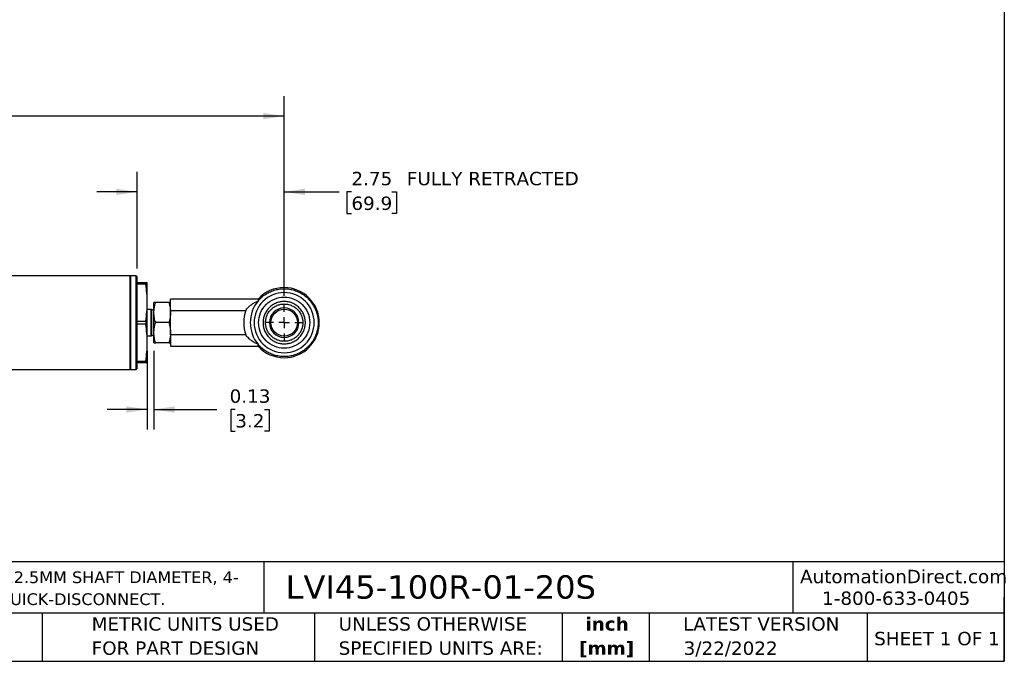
# Model space of a CAD drawing. Header units: inches. Extents: x 0.7 to 32.2, y 0.7 to 24.8.
# Tile 3 of 6: x 13.8 to 32.2, y 0.7 to 12.7. Entities that reach past the tile are written whole.
import ezdxf

# ---------------------------------------------------------------- set-up
doc = ezdxf.new("R2010")
doc.units = ezdxf.units.IN
doc.header["$LTSCALE"] = 3
doc.header["$MEASUREMENT"] = 0
doc.linetypes.add('SLD-Center', pattern=[0.75, 0.6, -0.05, 0.05, -0.05])
doc.linetypes.add('SLD-Solid', pattern=[0])
doc.layers.add('CENTER', color=40, linetype='SLD-Center')
doc.layers.add('DIMENSIONS', color=140, linetype='SLD-Solid', lineweight=25)
doc.layers.add('TEXT', color=140, linetype='SLD-Solid', lineweight=25)
doc.styles.add('SLDTEXTSTYLE0', font='VERDANA.TTF')
doc.styles.add('SLDTEXTSTYLE1', font='VERDANAB.TTF')
doc.dimstyles.new('SLDDIMSTYLE0', dxfattribs={"dimtxt": 0.254883, "dimasz": 0.39, "dimexe": 0, "dimexo": 0.0625, "dimgap": 0.063721, "dimtad": 0, "dimtih": 1, "dimtoh": 1, "dimrnd": 1e-09, "dimzin": 12, "dimdsep": 46, "dimtxsty": 'SLDTEXTSTYLE0', "dimsah": 1, "dimcen": 0.09, "dimadec": 0, "dimazin": 3, "dimtfac": 1, "dimtmove": 0, "dimatfit": 0, "dimfxl": 0, "dimfrac": 2, "dimtolj": 1, "dimtzin": 12, "dimarcsym": 0})
doc.dimstyles.new('SLDDIMSTYLE2', dxfattribs={"dimtxt": 0.254883, "dimasz": 0.39, "dimexe": 0, "dimexo": 0.0625, "dimgap": 0.063721, "dimtad": 0, "dimtih": 1, "dimtoh": 1, "dimrnd": 1e-09, "dimzin": 12, "dimdsep": 46, "dimtxsty": 'SLDTEXTSTYLE0', "dimsah": 1, "dimcen": 0.09, "dimadec": 0, "dimazin": 3, "dimtfac": 1, "dimtofl": 0, "dimtmove": 0, "dimatfit": 3, "dimfxl": 0, "dimfrac": 2, "dimtolj": 1, "dimtzin": 12, "dimarcsym": 0})
doc.dimstyles.new('SLDDIMSTYLE8', dxfattribs={"dimtxt": 0.254883, "dimasz": 0.39, "dimexe": 0, "dimexo": 0.0625, "dimgap": 0.063721, "dimtad": 0, "dimtih": 1, "dimtoh": 1, "dimrnd": 1e-09, "dimdsep": 46, "dimtxsty": 'SLDTEXTSTYLE0', "dimsah": 1, "dimcen": 0.09, "dimadec": 0, "dimazin": 2, "dimtfac": 1, "dimtmove": 0, "dimatfit": 0, "dimfxl": 0, "dimfrac": 2, "dimtolj": 1, "dimtzin": 12, "dimarcsym": 0})

# ---------------------------------------------------------------- blocks, each defined once
blk = doc.blocks.new('SW_NOTE_0')
at = {"layer": 'TEXT', "color": 0, "char_height": 0.21875, "attachment_point": 1, "style": 'SLDTEXTSTYLE0'}
for s, insert in [('ALLIANCE SENSORS INDUCTIVE LINEAR POSITION SENSOR, SLIDE, 100MM STROKE, 12.5MM SHAFT DIAMETER, 4-', (0, 0.278)), ('20 MA OUTPUT, 45MM DIAMETER X 250.9MM BODY, ROD EYES MOUNT, 5-PIN M12 QUICK-DISCONNECT.', (0, -0.132))]:
    blk.add_mtext(s, dxfattribs=dict(at, insert=insert))
blk = doc.blocks.new('SW_NOTE_0_1')
at = {"layer": 'TEXT', "color": 0, "char_height": 0.25, "attachment_point": 2, "style": 'SLDTEXTSTYLE1'}
for s, insert in [('inch', (0.375, 0.318)), ('[mm]', (0.367, -0.134))]:
    blk.add_mtext(s, dxfattribs=dict(at, insert=insert))
blk = doc.blocks.new('SW_NOTE_0_2')
at = {"layer": 'TEXT', "color": 0, "char_height": 0.25, "attachment_point": 1, "style": 'SLDTEXTSTYLE0'}
for s, insert in [('UNLESS OTHERWISE ', (0, 0.318)), ('SPECIFIED UNITS ARE:', (0, -0.134))]:
    blk.add_mtext(s, dxfattribs=dict(at, insert=insert))
blk = doc.blocks.new('SW_NOTE_0_6')
at = {"layer": 'TEXT', "color": 0, "char_height": 0.25, "attachment_point": 1, "style": 'SLDTEXTSTYLE0'}
for s, insert in [('METRIC UNITS USED ', (0, 0.318)), ('FOR PART DESIGN', (0, -0.134))]:
    blk.add_mtext(s, dxfattribs=dict(at, insert=insert))
blk = doc.blocks.new('_D_10')
at = {"layer": 'DIMENSIONS'}
for p, q in [((5.085, 7.584), (5.085, 11.322)), ((18.777, 7.584), (18.777, 11.322)), ((5.085, 10.947), (10.524, 10.947)), ((10.869, 10.947), (10.783, 10.947)), ((10.783, 10.947), (10.783, 10.542)), ((11.838, 10.947), (11.924, 10.947)), ((11.924, 10.947), (11.924, 10.542)), ((18.777, 10.947), (12.184, 10.947)), ((10.783, 10.542), (10.869, 10.542)), ((11.924, 10.542), (11.838, 10.542))]:
    blk.add_line(p, q, dxfattribs=at)
for points in [[(5.085, 10.947), (5.475, 10.887), (5.475, 11.007)], [(18.777, 10.947), (18.387, 11.007), (18.387, 10.887)]]:
    blk.add_solid(points, dxfattribs=at)
at = {"layer": 'DIMENSIONS', "char_height": 0.25, "attachment_point": 1, "style": 'SLDTEXTSTYLE0'}
for s, insert in [('13.69', (10.869, 11.322)), ('347.8', (10.869, 10.86))]:
    blk.add_mtext(s, dxfattribs=dict(at, insert=insert))
blk = doc.blocks.new('_D_11')
at = {"layer": 'DIMENSIONS'}
for p, q in [((16.025, 8.094), (16.025, 9.904)), ((18.777, 7.584), (18.777, 9.904)), ((16.025, 9.529), (15.275, 9.529)), ((18.777, 9.529), (19.806, 9.529)), ((20.035, 9.529), (19.949, 9.529)), ((19.949, 9.529), (19.949, 9.124)), ((20.792, 9.529), (20.877, 9.529)), ((20.877, 9.529), (20.877, 9.124)), ((19.949, 9.124), (20.035, 9.124)), ((20.877, 9.124), (20.792, 9.124))]:
    blk.add_line(p, q, dxfattribs=at)
for points in [[(16.025, 9.529), (15.635, 9.589), (15.635, 9.469)], [(18.777, 9.529), (19.167, 9.469), (19.167, 9.589)]]:
    blk.add_solid(points, dxfattribs=at)
at = {"layer": 'DIMENSIONS', "char_height": 0.25, "attachment_point": 1, "style": 'SLDTEXTSTYLE0'}
for s, insert in [('2.75', (20.035, 9.904)), (' FULLY RETRACTED', (20.963, 9.904)), ('69.9', (20.035, 9.442))]:
    blk.add_mtext(s, dxfattribs=dict(at, insert=insert))
blk = doc.blocks.new('_D_12')
at = {"layer": 'DIMENSIONS'}
for p, q in [((16.215, 6.559), (16.215, 5.085)), ((16.34, 6.559), (16.34, 5.085)), ((16.215, 5.46), (15.465, 5.46)), ((16.34, 5.46), (17.516, 5.46)), ((17.862, 5.46), (17.776, 5.46)), ((17.776, 5.46), (17.776, 5.055)), ((18.407, 5.46), (18.493, 5.46)), ((18.493, 5.46), (18.493, 5.055)), ((17.776, 5.055), (17.862, 5.055)), ((18.493, 5.055), (18.407, 5.055))]:
    blk.add_line(p, q, dxfattribs=at)
for points in [[(16.215, 5.46), (15.825, 5.52), (15.825, 5.4)], [(16.34, 5.46), (16.73, 5.4), (16.73, 5.52)]]:
    blk.add_solid(points, dxfattribs=at)
at = {"layer": 'DIMENSIONS', "char_height": 0.25, "attachment_point": 1, "style": 'SLDTEXTSTYLE0'}
for s, insert in [('0.13', (17.756, 5.835)), ('3.2', (17.862, 5.373))]:
    blk.add_mtext(s, dxfattribs=dict(at, insert=insert))
blk = doc.blocks.new('SW_CENTERMARKSYMBOL_3')
at = {"layer": 'CENTER', "color": 0}
for p, q in [((0, 0.2), (0, 0.3505)), ((-0.2, 0), (-0.3505, 0)), ((0, 0), (-0.1, 0)), ((0, 0), (0, 0.1)), ((0, 0), (0, -0.1)), ((0, 0), (0.1, 0)), ((0.2, 0), (0.3505, 0)), ((0, -0.2), (0, -0.3505))]:
    blk.add_line(p, q, dxfattribs=at)

msp = doc.modelspace()

# ---------------------------------------------------------------- linework, layer by layer
for p, q in [((15.8946, 7.9587), (7.8435, 7.9587)), ((15.9096, 7.9587), (15.8946, 7.9437)), ((15.8946, 6.2087), (15.8946, 7.9587)), ((16.0096, 7.9587), (15.9096, 7.9587)), ((15.9096, 6.2087), (15.9096, 7.9587)), ((16.0246, 7.9437), (16.0096, 7.9587)), ((16.0096, 6.2087), (16.0096, 7.9587)), ((16.0246, 6.2237), (16.0246, 7.9437)), ((16.0246, 7.8337), (16.1878, 7.8337)), ((16.1878, 7.8051), (16.0246, 7.8051)), ((16.1878, 7.8337), (16.1878, 7.8051)), ((16.2146, 7.4587), (16.2146, 7.8337)), ((16.2146, 6.7087), (16.2146, 7.4587)), ((16.3396, 7.2712), (16.3396, 7.4587)), ((16.6186, 7.4587), (16.3731, 7.4587)), ((18.2883, 7.5212), (16.6521, 7.5212)), ((16.6521, 7.309), (16.6521, 7.5212)), ((18.2883, 7.5212), (18.2883, 7.4882)), ((16.2856, 7.3329), (16.2146, 7.3329)), ((16.2856, 6.8344), (16.2856, 7.3329)), ((16.3316, 7.3087), (16.2931, 7.3309)), ((16.2931, 7.0837), (16.2931, 7.3309)), ((16.3396, 7.3087), (16.3316, 7.3087)), ((16.3316, 7.0837), (16.3316, 7.3087)), ((16.3396, 6.8962), (16.3396, 7.2712)), ((16.6521, 7.309), (18.0568, 7.309)), ((16.6521, 6.8583), (16.6521, 7.309)), ((16.0246, 7.1123), (16.1878, 7.1123)), ((16.1878, 7.0551), (16.0246, 7.0551)), ((16.1878, 7.1123), (16.1878, 7.0551)), ((16.2931, 6.8364), (16.2931, 7.0837)), ((16.3316, 6.8587), (16.3316, 7.0837)), ((16.6186, 7.0837), (16.3731, 7.0837)), ((16.2146, 6.8344), (16.2856, 6.8344)), ((16.2931, 6.8364), (16.3316, 6.8587)), ((16.3316, 6.8587), (16.3396, 6.8587)), ((16.3396, 6.7087), (16.3396, 6.8962)), ((16.6521, 6.8583), (16.6521, 6.6462)), ((18.0568, 6.8583), (16.6521, 6.8583)), ((16.2146, 6.3337), (16.2146, 6.7087)), ((16.6186, 6.7087), (16.3731, 6.7087)), ((16.6521, 6.6462), (18.2883, 6.6462)), ((18.2883, 6.6462), (18.2883, 6.6792)), ((16.0246, 6.3623), (16.1878, 6.3623)), ((16.1878, 6.3337), (16.0246, 6.3337)), ((16.1878, 6.3623), (16.1878, 6.3337)), ((6.6446, 6.2087), (15.8946, 6.2087)), ((15.8946, 6.2237), (15.9096, 6.2087)), ((15.9096, 6.2087), (16.0096, 6.2087)), ((16.0096, 6.2087), (16.0246, 6.2237))]:
    msp.add_line(p, q)
msp.add_circle((18.7771, 7.0837), 0.2505)
for centre, radius, start, end in [((18.7771, 7.0837), 0.656, 90, 138.17015), ((18.7771, 7.0837), 0.656, 270, 90), ((18.7771, 7.0837), 0.6345, 140.39054, 219.60946), ((16.2856, 7.3179), 0.015, 60, 90), ((18.7771, 7.0837), 0.7548, 162.62831, 197.37169), ((18.7771, 7.0837), 0.2755, 90, 180), ((18.7771, 7.0837), 0.2755, 0, 90), ((18.7771, 7.0837), 0.2755, 180, 0), ((16.2856, 6.8494), 0.015, 270, 300), ((18.7771, 7.0837), 0.656, 221.82985, 270)]:
    msp.add_arc(centre, radius, start, end)
for points, knots in [([(16.1878, 7.8337), (16.1962, 7.8337), (16.203, 7.8337), (16.2122, 7.8337), (16.2146, 7.8337), (16.2146, 7.8337)], [0, 0, 0, 0, 0.5, 0.5, 1, 1, 1, 1]), ([(16.2146, 7.4587), (16.2146, 7.5167), (16.2122, 7.5745), (16.203, 7.69), (16.1962, 7.7476), (16.1878, 7.8051)], [0, 0, 0, 0, 0.5, 0.5, 1, 1, 1, 1]), ([(19.3394, 7.0837), (19.3394, 7.2328), (19.2801, 7.3758), (19.0693, 7.5867), (18.9262, 7.6459), (18.628, 7.6459), (18.485, 7.5867), (18.2741, 7.3758), (18.2149, 7.2328), (18.2149, 7.0837)], [0, 0, 0, 0, 0.25, 0.25, 0.5, 0.5, 0.75, 0.75, 1, 1, 1, 1]), ([(18.2883, 7.4882), (18.3092, 7.5134), (18.3317, 7.5366), (18.3799, 7.5794), (18.4056, 7.599), (18.4465, 7.6255), (18.4606, 7.6338), (18.4892, 7.6493), (18.5037, 7.6565), (18.5479, 7.6762), (18.5782, 7.6871), (18.6251, 7.6999), (18.641, 7.7036), (18.6731, 7.7098), (18.6891, 7.7122), (18.7373, 7.7177), (18.7695, 7.7189), (18.8179, 7.7171), (18.8341, 7.7158), (18.8665, 7.712), (18.8826, 7.7095), (18.9304, 7.7002), (18.9614, 7.6917), (19.007, 7.6753), (19.022, 7.6692), (19.0516, 7.656), (19.0663, 7.6487), (19.1091, 7.6253), (19.1362, 7.6077), (19.1875, 7.5687), (19.2117, 7.5472), (19.257, 7.5001), (19.2776, 7.475), (19.3146, 7.4223), (19.3312, 7.3946), (19.3528, 7.3509), (19.3595, 7.3359), (19.3717, 7.3058), (19.3771, 7.2906), (19.3917, 7.2444), (19.3991, 7.213), (19.4066, 7.165), (19.4085, 7.1488), (19.411, 7.1163), (19.4116, 7.1001), (19.4116, 7.0516), (19.4092, 7.0194), (19.4018, 6.9715), (19.3987, 6.9556), (19.3914, 6.9239), (19.387, 6.9081), (19.3724, 6.8617), (19.3603, 6.8318), (19.3389, 6.7884), (19.3312, 6.7742), (19.3147, 6.7463), (19.3058, 6.7325), (19.2777, 6.6925), (19.2572, 6.6676), (19.2126, 6.6211), (19.1885, 6.5995), (19.1366, 6.5598), (19.1094, 6.5422), (19.0528, 6.5113), (19.0234, 6.498), (18.9775, 6.4815), (18.9619, 6.4765), (18.9306, 6.4678), (18.9148, 6.4641), (18.8673, 6.4548), (18.8353, 6.4511), (18.7706, 6.4484), (18.7377, 6.4496), (18.6734, 6.4569), (18.6418, 6.463), (18.595, 6.4757), (18.5796, 6.4805), (18.5489, 6.4915), (18.5337, 6.4976), (18.4892, 6.5174), (18.4609, 6.5327), (18.4202, 6.5589), (18.4069, 6.5681), (18.3811, 6.5877), (18.3684, 6.5981), (18.3318, 6.6306), (18.3092, 6.654), (18.2883, 6.6792)], [0, 0, 0, 0, 0.03125, 0.03125, 0.0625, 0.0625, 0.078125, 0.078125, 0.09375, 0.09375, 0.125, 0.125, 0.140625, 0.140625, 0.15625, 0.15625, 0.1875, 0.1875, 0.203125, 0.203125, 0.21875, 0.21875, 0.25, 0.25, 0.265625, 0.265625, 0.28125, 0.28125, 0.3125, 0.3125, 0.34375, 0.34375, 0.375, 0.375, 0.40625, 0.40625, 0.421875, 0.421875, 0.4375, 0.4375, 0.46875, 0.46875, 0.484375, 0.484375, 0.5, 0.5, 0.53125, 0.53125, 0.546875, 0.546875, 0.5625, 0.5625, 0.59375, 0.59375, 0.609375, 0.609375, 0.625, 0.625, 0.65625, 0.65625, 0.6875, 0.6875, 0.71875, 0.71875, 0.75, 0.75, 0.765625, 0.765625, 0.78125, 0.78125, 0.8125, 0.8125, 0.84375, 0.84375, 0.875, 0.875, 0.890625, 0.890625, 0.90625, 0.90625, 0.9375, 0.9375, 0.953125, 0.953125, 0.96875, 0.96875, 1, 1, 1, 1]), ([(18.2982, 7.0837), (18.2982, 7.2107), (18.3487, 7.3325), (18.5283, 7.5121), (18.6501, 7.5626), (18.9041, 7.5626), (19.026, 7.5121), (19.2056, 7.3325), (19.256, 7.2107), (19.256, 7.0837)], [0, 0, 0, 0, 0.25, 0.25, 0.5, 0.5, 0.75, 0.75, 1, 1, 1, 1]), ([(16.1878, 7.1123), (16.1962, 7.1698), (16.203, 7.2274), (16.2122, 7.3428), (16.2146, 7.4007), (16.2146, 7.4587)], [0, 0, 0, 0, 0.5, 0.5, 1, 1, 1, 1]), ([(16.3396, 7.2712), (16.3396, 7.3032), (16.3428, 7.3348), (16.3545, 7.3972), (16.3629, 7.4281), (16.3731, 7.4587)], [0, 0, 0, 0, 0.5, 0.5, 1, 1, 1, 1]), ([(16.3731, 7.4587), (16.3629, 7.4587), (16.3545, 7.4587), (16.3428, 7.4587), (16.3396, 7.4587), (16.3396, 7.4587)], [0, 0, 0, 0, 0.5, 0.5, 1, 1, 1, 1]), ([(16.6186, 7.4587), (16.6288, 7.4281), (16.6373, 7.3972), (16.6489, 7.3348), (16.6521, 7.3032), (16.6521, 7.2712)], [0, 0, 0, 0, 0.5, 0.5, 1, 1, 1, 1]), ([(16.6521, 7.4587), (16.6521, 7.4587), (16.6489, 7.4587), (16.6373, 7.4587), (16.6288, 7.4587), (16.6186, 7.4587)], [0, 0, 0, 0, 0.5, 0.5, 1, 1, 1, 1]), ([(18.0568, 7.309), (18.0722, 7.3318), (18.089, 7.3521), (18.1246, 7.3887), (18.1434, 7.405), (18.1828, 7.4345), (18.2034, 7.4476), (18.2453, 7.4703), (18.2666, 7.48), (18.2883, 7.4882)], [0, 0, 0, 0, 0.25, 0.25, 0.5, 0.5, 0.75, 0.75, 1, 1, 1, 1]), ([(19.1733, 7.0837), (19.1733, 7.0878), (19.1732, 7.0961), (19.1726, 7.1084), (19.1717, 7.1208), (19.1703, 7.1331), (19.1686, 7.1454), (19.1665, 7.1576), (19.1639, 7.1698), (19.161, 7.1819), (19.1578, 7.194), (19.1541, 7.2059), (19.15, 7.2178), (19.1377, 7.2504), (19.1108, 7.3024), (19.0602, 7.3648), (18.997, 7.4166), (18.9261, 7.4538), (18.8511, 7.4753), (18.7894, 7.481), (18.7411, 7.4788), (18.6917, 7.472), (18.6293, 7.4541), (18.5583, 7.4173), (18.495, 7.3659), (18.4517, 7.3125), (18.4245, 7.2659), (18.4081, 7.2297), (18.3957, 7.1931), (18.3879, 7.1602), (18.3836, 7.1318), (18.3813, 7.1077), (18.381, 7.0917), (18.3809, 7.0837)], [0, 0, 0, 0, 0.0099554, 0.0199118, 0.029872, 0.0398387, 0.0498146, 0.0598024, 0.0698048, 0.0798243, 0.0898636, 0.099925, 0.1100111, 0.1201241, 0.1840622, 0.2500582, 0.3127761, 0.3799899, 0.4417093, 0.4999407, 0.5286045, 0.5582331, 0.6199526, 0.6842379, 0.7498875, 0.8155371, 0.8487307, 0.8799047, 0.9113746, 0.9416967, 0.961315, 0.9806661, 1, 1, 1, 1]), ([(18.4281, 7.0837), (18.4281, 7.0872), (18.4282, 7.0942), (18.4287, 7.1048), (18.4295, 7.1153), (18.4306, 7.1258), (18.432, 7.1365), (18.435, 7.1543), (18.441, 7.1799), (18.4519, 7.2119), (18.4664, 7.244), (18.4903, 7.2851), (18.5286, 7.3323), (18.5844, 7.3776), (18.6469, 7.41), (18.712, 7.4287), (18.7771, 7.4347), (18.8423, 7.4287), (18.9082, 7.4098), (18.9706, 7.3771), (19.0263, 7.3315), (19.0711, 7.2764), (19.0964, 7.2274), (19.1094, 7.1915), (19.1155, 7.1703), (19.1203, 7.1489), (19.1237, 7.1273), (19.1258, 7.1055), (19.126, 7.091), (19.1262, 7.0837)], [0, 0, 0, 0, 0.0096578, 0.0192457, 0.0288369, 0.0385016, 0.0483064, 0.0583129, 0.0880961, 0.1201094, 0.150634, 0.1844818, 0.2501359, 0.31579, 0.3800798, 0.4418036, 0.500039, 0.5582744, 0.6199981, 0.6867197, 0.7499392, 0.8157255, 0.8798824, 0.9000438, 0.920127, 0.9401475, 0.9601218, 0.9800669, 1, 1, 1, 1]), ([(16.3731, 7.0837), (16.3629, 7.1143), (16.3545, 7.1452), (16.3428, 7.2076), (16.3396, 7.2392), (16.3396, 7.2712)], [0, 0, 0, 0, 0.5, 0.5, 1, 1, 1, 1]), ([(16.6521, 7.2712), (16.6521, 7.2392), (16.6489, 7.2076), (16.6373, 7.1452), (16.6288, 7.1143), (16.6186, 7.0837)], [0, 0, 0, 0, 0.5, 0.5, 1, 1, 1, 1]), ([(16.2146, 6.7087), (16.2146, 6.7667), (16.2122, 6.8245), (16.203, 6.94), (16.1962, 6.9976), (16.1878, 7.0551)], [0, 0, 0, 0, 0.5, 0.5, 1, 1, 1, 1]), ([(16.3396, 6.8962), (16.3396, 6.9282), (16.3428, 6.9598), (16.3545, 7.0222), (16.3629, 7.0531), (16.3731, 7.0837)], [0, 0, 0, 0, 0.5, 0.5, 1, 1, 1, 1]), ([(16.6186, 7.0837), (16.6288, 7.0531), (16.6373, 7.0222), (16.6489, 6.9598), (16.6521, 6.9282), (16.6521, 6.8962)], [0, 0, 0, 0, 0.5, 0.5, 1, 1, 1, 1]), ([(18.2149, 7.0837), (18.2149, 6.9346), (18.2741, 6.7916), (18.485, 6.5807), (18.628, 6.5214), (18.9262, 6.5214), (19.0693, 6.5807), (19.2801, 6.7916), (19.3394, 6.9346), (19.3394, 7.0837)], [0, 0, 0, 0, 0.25, 0.25, 0.5, 0.5, 0.75, 0.75, 1, 1, 1, 1]), ([(19.256, 7.0837), (19.256, 6.9567), (19.2056, 6.8349), (19.026, 6.6552), (18.9041, 6.6048), (18.6501, 6.6048), (18.5283, 6.6552), (18.3487, 6.8349), (18.2982, 6.9567), (18.2982, 7.0837)], [0, 0, 0, 0, 0.25, 0.25, 0.5, 0.5, 0.75, 0.75, 1, 1, 1, 1]), ([(18.3809, 7.0837), (18.3809, 7.0797), (18.381, 7.0717), (18.3816, 7.0597), (18.3825, 7.0477), (18.3838, 7.0357), (18.3854, 7.0236), (18.3889, 7.0032), (18.3957, 6.9743), (18.4081, 6.9377), (18.4245, 6.9015), (18.4517, 6.8548), (18.495, 6.8015), (18.5583, 6.75), (18.6293, 6.7133), (18.6915, 6.6954), (18.7409, 6.6886), (18.7892, 6.6864), (18.8511, 6.692), (18.9249, 6.7133), (18.984, 6.7439), (19.0275, 6.7757), (19.0681, 6.8124), (19.1108, 6.865), (19.1396, 6.9207), (19.1543, 6.9613), (19.1612, 6.9854), (19.1666, 7.0097), (19.1705, 7.0342), (19.1729, 7.0589), (19.1732, 7.0754), (19.1733, 7.0837)], [0, 0, 0, 0, 0.0096819, 0.0193356, 0.0289935, 0.0386873, 0.0484479, 0.0583053, 0.0886274, 0.1200921, 0.1512669, 0.1844544, 0.2500986, 0.3157427, 0.3800228, 0.4417371, 0.4708725, 0.5000247, 0.5582513, 0.6199657, 0.6842457, 0.7175717, 0.7499773, 0.8159569, 0.8799006, 0.9000928, 0.9201877, 0.9402049, 0.9601651, 0.9800895, 1, 1, 1, 1]), ([(19.1262, 7.0837), (19.1261, 7.0797), (19.1261, 7.0718), (19.1254, 7.0599), (19.1244, 7.048), (19.123, 7.0362), (19.1212, 7.0244), (19.1189, 7.0126), (19.1163, 7.001), (19.1133, 6.9894), (19.1098, 6.9779), (19.106, 6.9665), (19.0949, 6.937), (19.0711, 6.891), (19.0263, 6.8358), (18.9706, 6.7903), (18.9082, 6.7576), (18.8423, 6.7387), (18.7771, 6.7327), (18.712, 6.7387), (18.6469, 6.7574), (18.5844, 6.7898), (18.5286, 6.8351), (18.4832, 6.8909), (18.4558, 6.9438), (18.441, 6.9875), (18.4347, 7.0147), (18.4312, 7.036), (18.4294, 7.0518), (18.4283, 7.0677), (18.4281, 7.0784), (18.4281, 7.0837)], [0, 0, 0, 0, 0.01087588, 0.02175261, 0.03263304, 0.04351997, 0.05441621, 0.06532451, 0.07624758, 0.08718809, 0.09814865, 0.10913179, 0.12013998, 0.18431298, 0.2500922, 0.31333165, 0.3800424, 0.44177042, 0.50000992, 0.55824942, 0.61997743, 0.68427173, 0.74993044, 0.81558916, 0.87988345, 0.91189371, 0.94168426, 0.95638102, 0.97084692, 0.98546624, 1, 1, 1, 1]), ([(16.3731, 6.7087), (16.3629, 6.7393), (16.3545, 6.7702), (16.3428, 6.8326), (16.3396, 6.8642), (16.3396, 6.8962)], [0, 0, 0, 0, 0.5, 0.5, 1, 1, 1, 1]), ([(16.6521, 6.8962), (16.6521, 6.8642), (16.6489, 6.8326), (16.6373, 6.7702), (16.6288, 6.7393), (16.6186, 6.7087)], [0, 0, 0, 0, 0.5, 0.5, 1, 1, 1, 1]), ([(18.2883, 6.6792), (18.2667, 6.6874), (18.2454, 6.697), (18.2039, 6.7195), (18.1835, 6.7324), (18.1539, 6.7545), (18.1442, 6.7623), (18.1251, 6.7789), (18.1159, 6.7877), (18.089, 6.8153), (18.0721, 6.8356), (18.0568, 6.8583)], [0, 0, 0, 0, 0.25, 0.25, 0.5, 0.5, 0.625, 0.625, 0.75, 0.75, 1, 1, 1, 1]), ([(16.1878, 6.3623), (16.1962, 6.4198), (16.203, 6.4774), (16.2122, 6.5928), (16.2146, 6.6507), (16.2146, 6.7087)], [0, 0, 0, 0, 0.5, 0.5, 1, 1, 1, 1]), ([(16.3396, 6.7087), (16.3396, 6.7087), (16.3428, 6.7087), (16.3545, 6.7087), (16.3629, 6.7087), (16.3731, 6.7087)], [0, 0, 0, 0, 0.5, 0.5, 1, 1, 1, 1]), ([(16.6186, 6.7087), (16.6288, 6.7087), (16.6373, 6.7087), (16.6489, 6.7087), (16.6521, 6.7087), (16.6521, 6.7087)], [0, 0, 0, 0, 0.5, 0.5, 1, 1, 1, 1]), ([(16.2146, 6.3337), (16.2146, 6.3337), (16.2122, 6.3337), (16.203, 6.3337), (16.1962, 6.3337), (16.1878, 6.3337)], [0, 0, 0, 0, 0.5, 0.5, 1, 1, 1, 1])]:
    msp.add_open_spline(points, degree=3, knots=knots)
at = {"layer": 'TEXT'}
for p, q in [((32.25, 24.75), (32.25, 0.75)), ((32.25, 2.6133), (0.75, 2.6133)), ((18.3967, 2.6133), (18.3967, 1.65)), ((28.2963, 2.6133), (28.2963, 1.65)), ((32.25, 0.75), (32.25, 1.95)), ((32.25, 1.65), (0.75, 1.65)), ((14.2496, 1.65), (14.2496, 0.75)), ((19.3441, 1.65), (19.3441, 0.75)), ((23.9792, 1.65), (23.9792, 0.75)), ((25.6077, 1.65), (25.6077, 0.75)), ((29.6869, 1.65), (29.6869, 0.75)), ((0.75, 0.75), (32.25, 0.75))]:
    msp.add_line(p, q, dxfattribs=at)

# ---------------------------------------------------------------- block references
at = {"layer": 'CENTER'}
msp.add_blockref('SW_CENTERMARKSYMBOL_3', (18.7771, 7.0837), dxfattribs=at)
at = {"layer": 'TEXT'}
for name, p in [('SW_NOTE_0', (0.9408, 2.1535)), ('SW_NOTE_0_6', (15.1746, 1.2562)), ('SW_NOTE_0_2', (19.7962, 1.2562)), ('SW_NOTE_0_1', (24.4428, 1.2558))]:
    msp.add_blockref(name, p, dxfattribs=at)

# ---------------------------------------------------------------- texts
at = {"layer": 'TEXT', "style": 'SLDTEXTSTYLE0'}
for s, insert, char_height, attachment_point in [('AutomationDirect.com', (28.4285, 2.461), 0.25, 1), ('LVI45-100R-01-20S', (18.8041, 2.3593), 0.4375, 1), ('1-800-633-0405', (28.8415, 2.0548), 0.25, 1), ('LATEST VERSION', (27.703, 1.5737), 0.25, 2), ('SHEET 1 OF 1', (29.8159, 1.3006), 0.25, 1), ('3/22/2022', (27.1301, 1.1206), 0.25, 2)]:
    msp.add_mtext(s, dxfattribs=dict(at, insert=insert, char_height=char_height, attachment_point=attachment_point))

# ---------------------------------------------------------------- dimensions: what is measured, and where the dimension line sits
at = {"layer": 'DIMENSIONS'}
for base, p1, p2, dimstyle, picture, middle in [((18.7771, 10.9474), (5.0846, 7.4342), (18.7771, 7.4342), 'SLDDIMSTYLE2', '_D_10', (11.3536, 10.9474)), ((16.2146251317, 5.4604588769), (16.3396251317, 6.7086860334), (16.2146251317, 6.7086860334), 'SLDDIMSTYLE8', '_D_12', (18.1343671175, 5.4604588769))]:
    dim = msp.add_linear_dim(base=base, p1=p1, p2=p2, dimstyle=dimstyle, dxfattribs=at)
    dim.commit()
    dim.dimension.update_dxf_attribs({"geometry": picture, "text_midpoint": middle, "dimtype": 160})
dim = msp.add_linear_dim(base=(18.7771, 9.5294), p1=(16.0246, 7.9437), p2=(18.7771, 7.4342), text='<> FULLY RETRACTED', dimstyle='SLDDIMSTYLE0', dxfattribs=at)
dim.commit()
dim.dimension.update_dxf_attribs({"geometry": '_D_11', "text_midpoint": (22.0433, 9.5294), "dimtype": 160})

doc.saveas('drawing.dxf')
